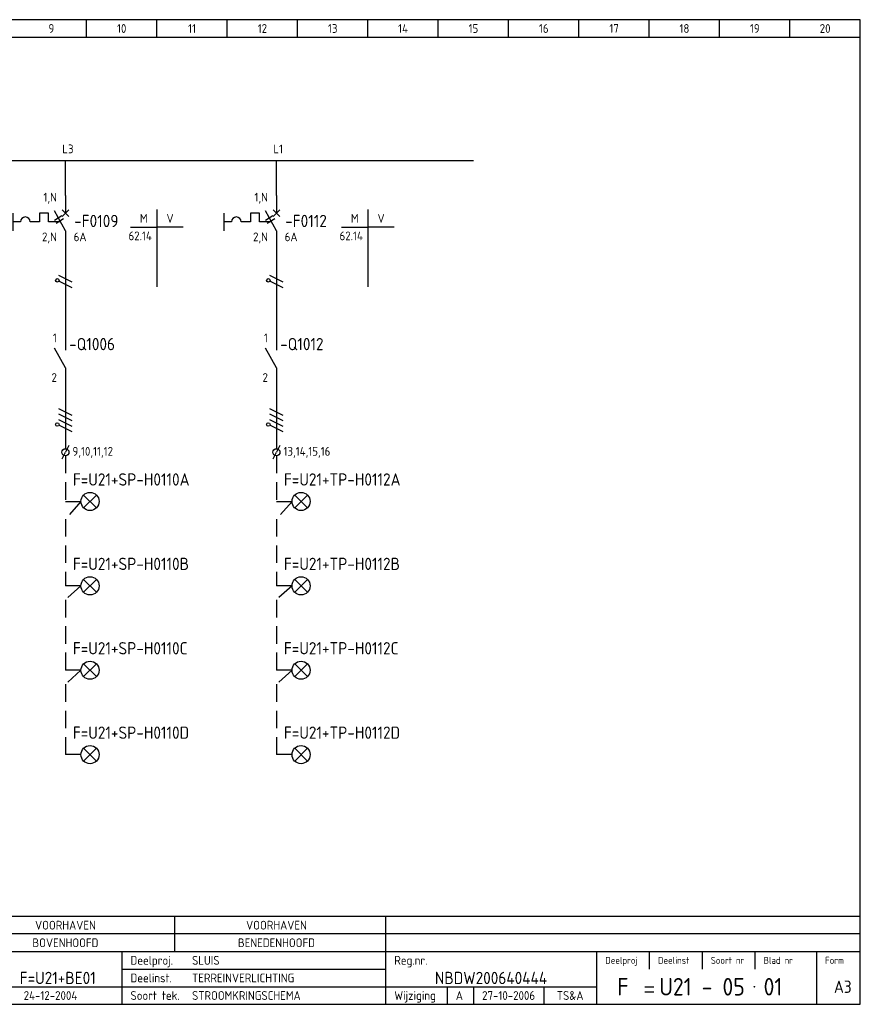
# Model space of a CAD drawing. Extents: x 10 to 410, y 10 to 290.
# Tile 2 of 2: x 171 to 410, y 10 to 290. Entities that reach past the tile are written whole.
import ezdxf
from ezdxf.enums import TextEntityAlignment as Align

# ---------------------------------------------------------------- set-up
doc = ezdxf.new("R2010")
doc.units = 0
doc.header["$LTSCALE"] = 10
doc.header["$MEASUREMENT"] = 0
doc.linetypes.add('DASHED', pattern=[0.75, 0.5, -0.25])
for name, color, linetype in [('0-25', 7, 'CONTINUOUS'), ('0-35', 2, 'CONTINUOUS'), ('0-50', 3, 'CONTINUOUS'), ('B-25', 7, 'CONTINUOUS'), ('B-35', 2, 'CONTINUOUS'), ('S-25', 7, 'CONTINUOUS'), ('S-70', 5, 'CONTINUOUS')]:
    doc.layers.add(name, color=color, linetype=linetype)
doc.styles.add('ISO', font='iso.shx')
doc.styles.get("Standard").update_dxf_attribs({"font": 'iso.shx'})

# ---------------------------------------------------------------- blocks, each defined once
blk = doc.blocks.new('0002')
at = {"layer": 'S-25'}
for p, q in [((0, 0), (0, -5)), ((-15, -5), (-15, -10)), ((-7.35, -5), (-7.35, -7.5)), ((-4.85, -5), (-7.35, -5)), ((-4.85, -7.5), (-4.85, -5)), ((0, -10), (-3.12, -4.38)), ((0.94, -4.06), (-0.94, -5.94)), ((-0.94, -4.06), (0.94, -5.94)), ((-12.8, -7.5), (-15, -7.5)), ((-7.35, -7.5), (-10, -7.5)), ((-1.39, -7.5), (-4.85, -7.5)), ((0, -10), (0, -15))]:
    blk.add_line(p, q, dxfattribs=at)
blk.add_arc((-11.4, -7.5), 1.4, 0, 180, dxfattribs=at)
at = {"layer": 'B-25'}
for tag, p in [('KN1', (-2.43, -1.73)), ('KN2', (-2.43, -13.01))]:
    blk.add_attdef(tag, text='', height=2.5, dxfattribs=at).set_placement(p, align=Align.RIGHT)
blk.add_attdef('OM1', (5.91, -13.01), '', height=2.5, dxfattribs=at)
at = {"layer": 'B-35'}
blk.add_attdef('KT', (6.05, -8.99), '', height=3.5, dxfattribs=at)
blk = doc.blocks.new('0033')
at = {"layer": 'S-25'}
for p in [(-0.94, -1.88), (0.94, 1.88)]:
    blk.add_line(p, (0, 0), dxfattribs=at)
blk.add_circle((0, 0), 1, dxfattribs=at)
at = {"layer": 'B-25'}
blk.add_attdef('KT', text='', height=2.5, dxfattribs=at).set_placement((-2, -1), align=Align.RIGHT)
blk.add_attdef('KN1', (2, -1.01), '', height=2.5, dxfattribs=at)
blk = doc.blocks.new('A$C57B5337A')
at = {"layer": 'S-25'}
for p, q in [((6.88, 15), (6.88, 10)), ((6.88, 5), (3.76, 10.63)), ((6.88, 5), (6.88, 0))]:
    blk.add_line(p, q, dxfattribs=at)
at = {"layer": 'B-25'}
for tag, p in [('KN1', (4.45, 12.27)), ('KN2', (4.45, 0.99))]:
    blk.add_attdef(tag, text='', height=2.5, dxfattribs=at).set_placement(p, align=Align.RIGHT)
blk.add_attdef('OM1', (10.88, 1.99), '', height=2.5, dxfattribs=at)
at = {"layer": 'B-35'}
blk.add_attdef('KT', (11.02, 6.01), '', height=3.5, dxfattribs=at)
blk = doc.blocks.new('KADERA3')
at = {"layer": '0-25'}
for p, q in [((190, 285), (190, 290)), ((210, 285), (210, 290)), ((230, 285), (230, 290)), ((250, 285), (250, 290)), ((270, 285), (270, 290)), ((290, 285), (290, 290)), ((310, 285), (310, 290)), ((330, 285), (330, 290)), ((350, 285), (350, 290)), ((370, 285), (370, 290)), ((390, 285), (390, 290)), ((10, 285), (410, 285)), ((410, 35), (10, 35)), ((410, 30), (10, 30)), ((350, 25), (350, 20)), ((365, 25), (365, 20)), ((380, 25), (380, 20)), ((200, 20), (275, 20)), ((150, 15), (335, 15)), ((292.5, 15), (292.5, 10)), ((300, 15), (300, 10)), ((320, 15), (320, 10))]:
    blk.add_line(p, q, dxfattribs=at)
at = {"layer": '0-35'}
for p, q in [((200, 25), (200, 10)), ((275, 25), (275, 10)), ((335, 25), (335, 10)), ((397.5, 25), (397.5, 10))]:
    blk.add_line(p, q, dxfattribs=at)
at = {"layer": '0-50'}
for p, q in [((10, 25), (410, 25)), ((348.75, 15), (351.25, 15)), ((348.75, 13.5), (351.25, 13.5))]:
    blk.add_line(p, q, dxfattribs=at)
blk.add_lwpolyline([(10, 10), (410, 10), (410, 290), (10, 290)], close=True, dxfattribs=at)
at = {"layer": '0-50', "const_width": 0.25}
blk.add_lwpolyline([(379.75, 15, 1), (380, 15, 1)], format="xyb", close=True, dxfattribs=at)
at = {"layer": '0-25', "style": 'ISO'}
for s, height, p in [('Deelproj.', 2.5, (202.5, 22.5)), ('Reg.nr.', 2.5, (277.5, 22.5)), ('Deelproj', 2, (337.5, 22.5)), ('Deelinst', 2, (352.5, 22.5)), ('Soort nr', 2, (367.5, 22.5)), ('Blad nr', 2, (382.5, 22.5)), ('Form', 2, (400, 22.5)), ('Deelinst.', 2.5, (202.5, 17.5)), ('Soort tek.', 2.5, (202.5, 12.5)), ('Wijziging', 2.5, (277.5, 12.5))]:
    blk.add_text(s, height=height, dxfattribs=at).set_placement(p, align=Align.MIDDLE_LEFT)
for tag, p in [('STR1', (20, 287.5)), ('STR2', (40, 287.5)), ('STR3', (60, 287.5)), ('STR4', (80, 287.5)), ('STR5', (100, 287.5)), ('STR6', (120, 287.5)), ('STR7', (140, 287.5)), ('STR8', (160, 287.5)), ('STR9', (180, 287.5)), ('STR10', (200, 287.5)), ('STR11', (220, 287.5)), ('STR12', (240, 287.5)), ('STR13', (260, 287.5)), ('STR14', (280, 287.5)), ('STR15', (300, 287.5)), ('STR16', (320, 287.5)), ('STR17', (340, 287.5)), ('STR18', (360, 287.5)), ('STR19', (380, 287.5)), ('STR20', (400, 287.5)), ('W', (180, 12.5)), ('Z', (310, 12.5)), ('Y', (327.5, 12.5))]:
    blk.add_attdef(tag, text='', height=2.5, dxfattribs=at).set_placement(p, align=Align.MIDDLE)
for tag, p in [('N', (220, 22.5)), ('B', (92.5, 17.5)), ('P', (220, 17.5)), ('C', (92.5, 12.5)), ('U', (220, 12.5)), ('REV', (295, 12.5))]:
    blk.add_attdef(tag, text='', height=2.5, dxfattribs=at).set_placement(p, align=Align.MIDDLE_LEFT)
at = {"layer": '0-35', "style": 'ISO'}
blk.add_attdef('RNR', text='', height=3.5, dxfattribs=at).set_placement((305, 17.5), align=Align.MIDDLE)
for tag, p in [('X', (178.5, 17.5)), ('FORM', (402.5, 15))]:
    blk.add_attdef(tag, text='', height=3.5, dxfattribs=at).set_placement(p, align=Align.MIDDLE_LEFT)
at = {"layer": '0-50', "style": 'ISO'}
for tag, p in [('M', (342.5, 15)), ('O', (365, 15))]:
    blk.add_attdef(tag, text='', height=5, dxfattribs=at).set_placement(p, align=Align.MIDDLE)
blk.add_attdef('Q', text='', height=5, dxfattribs=at).set_placement((382.5, 15), align=Align.MIDDLE_LEFT)
blk = doc.blocks.new('0060')
at = {"layer": 'S-25'}
for p, q in [((0, 0), (0, -22)), ((-7.5, -5), (0, -5)), ((7.5, -5), (0, -5))]:
    blk.add_line(p, q, dxfattribs=at)
at = {"layer": 'B-25', "style": 'ISO'}
blk.add_text('M', height=2.5, dxfattribs=at).set_placement((-3.75, -2.5), align=Align.MIDDLE_CENTER)
blk.add_text('V', height=2.5, dxfattribs=at).set_placement((3.75, -2.5), align=Align.MIDDLE)
at = {"layer": 'B-25'}
for tag, p in [('M1', (-1.43, -8.73)), ('M2', (-1.43, -12.73)), ('M3', (-1.43, -16.73)), ('M4', (-1.43, -20.73))]:
    blk.add_attdef(tag, text='', height=2.5, dxfattribs=at).set_placement(p, align=Align.RIGHT)
for tag, p in [('V1', (1.57, -8.73)), ('V2', (1.57, -12.73)), ('V3', (1.57, -16.73)), ('V4', (1.57, -20.73))]:
    blk.add_attdef(tag, p, '', height=2.5, dxfattribs=at)

msp = doc.modelspace()

# ---------------------------------------------------------------- linework, layer by layer
at = {"layer": 'S-25'}
for p, q in [((184, 240), (184, 250)), ((244, 240), (244, 250)), ((180.85, 232.99), (182.96, 234.33)), ((181.38, 232.14), (183.49, 233.48)), ((240.85, 232.99), (242.96, 234.33)), ((241.38, 232.14), (243.49, 233.48)), ((184, 225), (184, 201)), ((244, 225), (244, 201)), ((185.88, 215.34), (182.12, 217.22)), ((185.88, 213.78), (182.12, 215.66)), ((245.88, 215.34), (242.12, 217.22)), ((245.88, 213.78), (242.12, 215.66)), ((184, 186), (184, 168)), ((244, 186), (244, 168)), ((185.88, 177.47), (182.12, 179.34)), ((245.88, 177.47), (242.12, 179.34)), ((185.88, 175.91), (182.12, 177.78)), ((245.88, 175.91), (242.12, 177.78)), ((185.88, 174.34), (182.12, 176.22)), ((185.88, 172.78), (182.12, 174.66)), ((245.88, 174.34), (242.12, 176.22)), ((245.88, 172.78), (242.12, 174.66)), ((189.18, 151.18), (192.82, 154.82)), ((189.18, 154.82), (192.82, 151.18)), ((249.18, 154.82), (252.82, 151.18)), ((249.18, 151.18), (252.82, 154.82)), ((189.18, 130.82), (192.82, 127.18)), ((189.18, 127.18), (192.82, 130.82)), ((249.18, 127.18), (252.82, 130.82)), ((249.18, 130.82), (252.82, 127.18)), ((189.18, 103.18), (192.82, 106.82)), ((189.18, 106.82), (192.82, 103.18)), ((249.18, 106.82), (252.82, 103.18)), ((249.18, 103.18), (252.82, 106.82)), ((189.18, 82.82), (192.82, 79.18)), ((189.18, 79.18), (192.82, 82.82)), ((249.18, 79.18), (252.82, 82.82)), ((249.18, 82.82), (252.82, 79.18)), ((215, 35), (215, 25)), ((275, 35), (275, 25))]:
    msp.add_line(p, q, dxfattribs=at)
at = {"layer": 'S-25', "linetype": 'DASHED'}
for p, q in [((184, 166), (184, 153)), ((244, 166), (244, 153)), ((184, 153), (188.42, 153)), ((188.42, 153), (184, 148)), ((248.42, 153), (244, 148)), ((244, 153), (248.42, 153)), ((184, 148), (184, 129)), ((244, 148), (244, 129)), ((188.42, 129), (184, 129)), ((188.42, 129), (184, 125)), ((248.42, 129), (244, 125)), ((248.42, 129), (244, 129)), ((184, 125), (184, 105)), ((244, 125), (244, 105)), ((188.42, 105), (184, 105)), ((188.42, 105), (184, 101)), ((248.42, 105), (244, 101)), ((248.42, 105), (244, 105)), ((184, 101), (184, 81)), ((244, 101), (244, 81)), ((188.42, 81), (184, 81)), ((248.42, 81), (244, 81))]:
    msp.add_line(p, q, dxfattribs=at)
at = {"layer": 'S-25'}
for centre, radius in [((181.68, 215.88), 0.5), ((241.68, 215.88), 0.5), ((181.68, 174.88), 0.5), ((241.68, 174.88), 0.5), ((191, 153), 2.58), ((251, 153), 2.58), ((191, 129), 2.58), ((251, 129), 2.58), ((191, 105), 2.58), ((251, 105), 2.58), ((191, 81), 2.58), ((251, 81), 2.58)]:
    msp.add_circle(centre, radius, dxfattribs=at)
at = {"layer": 'S-70'}
msp.add_line((18, 250), (300, 250), dxfattribs=at)

# ---------------------------------------------------------------- block references
at = {"layer": 'S-25'}
ref = msp.add_blockref('KADERA3', (0, 0), dxfattribs=at)
ref.add_attrib('N', 'SLUIS', dxfattribs={"layer": '0-25', "height": 2.5, "style": 'ISO'}).set_placement((220, 22.5), align=Align.MIDDLE_LEFT)
ref.add_attrib('P', 'TERREINVERLICHTING', dxfattribs={"layer": '0-25', "height": 2.5, "style": 'ISO'}).set_placement((220, 17.5), align=Align.MIDDLE_LEFT)
ref.add_attrib('U', 'STROOMKRINGSCHEMA', dxfattribs={"layer": '0-25', "height": 2.5, "style": 'ISO'}).set_placement((220, 12.5), align=Align.MIDDLE_LEFT)
ref.add_attrib('M', 'F', dxfattribs={"layer": '0-50', "height": 5, "style": 'ISO'}).set_placement((342.5, 15), align=Align.MIDDLE)
ref.add_attrib('O', 'U21 - 05', dxfattribs={"layer": '0-50', "height": 5, "style": 'ISO'}).set_placement((365, 15), align=Align.MIDDLE)
ref.add_attrib('Q', '01', dxfattribs={"layer": '0-50', "height": 5, "style": 'ISO'}).set_placement((382.5, 15), align=Align.MIDDLE_LEFT)
ref.add_attrib('X', 'F=U21+BE01', dxfattribs={"layer": '0-35', "height": 3.5, "style": 'ISO'}).set_placement((171, 17.5), align=Align.MIDDLE_LEFT)
ref.add_attrib('RNR', 'NBDW200640444', dxfattribs={"layer": '0-35', "height": 3.5, "style": 'ISO'}).set_placement((305, 17.5), align=Align.MIDDLE)
ref.add_attrib('W', '24-12-2004', dxfattribs={"layer": '0-25', "height": 2.5, "style": 'ISO'}).set_placement((179.75, 12.5), align=Align.MIDDLE)
ref.add_attrib('FORM', 'A3', dxfattribs={"layer": '0-35', "height": 3.5, "style": 'ISO'}).set_placement((402.5, 15), align=Align.MIDDLE_LEFT)
ref.add_attrib('REV', 'A', dxfattribs={"layer": '0-25', "height": 2.5, "style": 'ISO'}).set_placement((295, 12.5), align=Align.MIDDLE_LEFT)
ref.add_attrib('Z', '27-10-2006', dxfattribs={"layer": '0-25', "height": 2.5, "style": 'ISO'}).set_placement((310, 12.5), align=Align.MIDDLE)
ref.add_attrib('Y', 'TS&A', dxfattribs={"layer": '0-25', "height": 2.5, "style": 'ISO'}).set_placement((327.5, 12.5), align=Align.MIDDLE)
ref.add_attrib('STR9', '9', dxfattribs={"layer": '0-25', "height": 2.5, "style": 'ISO'}).set_placement((180, 287.5), align=Align.MIDDLE)
ref.add_attrib('STR10', '10', dxfattribs={"layer": '0-25', "height": 2.5, "style": 'ISO'}).set_placement((200, 287.5), align=Align.MIDDLE)
ref.add_attrib('STR11', '11', dxfattribs={"layer": '0-25', "height": 2.5, "style": 'ISO'}).set_placement((220, 287.5), align=Align.MIDDLE)
ref.add_attrib('STR12', '12', dxfattribs={"layer": '0-25', "height": 2.5, "style": 'ISO'}).set_placement((240, 287.5), align=Align.MIDDLE)
ref.add_attrib('STR13', '13', dxfattribs={"layer": '0-25', "height": 2.5, "style": 'ISO'}).set_placement((260, 287.5), align=Align.MIDDLE)
ref.add_attrib('STR14', '14', dxfattribs={"layer": '0-25', "height": 2.5, "style": 'ISO'}).set_placement((280, 287.5), align=Align.MIDDLE)
ref.add_attrib('STR15', '15', dxfattribs={"layer": '0-25', "height": 2.5, "style": 'ISO'}).set_placement((300, 287.5), align=Align.MIDDLE)
ref.add_attrib('STR16', '16', dxfattribs={"layer": '0-25', "height": 2.5, "style": 'ISO'}).set_placement((320, 287.5), align=Align.MIDDLE)
ref.add_attrib('STR17', '17', dxfattribs={"layer": '0-25', "height": 2.5, "style": 'ISO'}).set_placement((340, 287.5), align=Align.MIDDLE)
ref.add_attrib('STR18', '18', dxfattribs={"layer": '0-25', "height": 2.5, "style": 'ISO'}).set_placement((360, 287.5), align=Align.MIDDLE)
ref.add_attrib('STR19', '19', dxfattribs={"layer": '0-25', "height": 2.5, "style": 'ISO'}).set_placement((380, 287.5), align=Align.MIDDLE)
ref.add_attrib('STR20', '20', dxfattribs={"layer": '0-25', "height": 2.5, "style": 'ISO'}).set_placement((400, 287.5), align=Align.MIDDLE)
ref = msp.add_blockref('0002', (184, 240), dxfattribs=at)
ref.add_attrib('OM1', '6A', (186.34, 226.99), dxfattribs={"layer": 'B-25', "height": 2.5})
ref.add_attrib('KT', '-F0109', (186.48, 231.01), dxfattribs={"layer": 'B-35', "height": 3.5})
ref.add_attrib('KN1', '1,N', dxfattribs={"layer": 'B-25', "height": 2.5}).set_placement((181.57, 238.27), align=Align.RIGHT)
ref.add_attrib('KN2', '2,N', dxfattribs={"layer": 'B-25', "height": 2.5}).set_placement((181.57, 226.99), align=Align.RIGHT)
ref = msp.add_blockref('0002', (244, 240), dxfattribs=at)
ref.add_attrib('OM1', '6A', (246.34, 226.99), dxfattribs={"layer": 'B-25', "height": 2.5})
ref.add_attrib('KT', '-F0112', (246.48, 231.01), dxfattribs={"layer": 'B-35', "height": 3.5})
ref.add_attrib('KN1', '1,N', dxfattribs={"layer": 'B-25', "height": 2.5}).set_placement((241.57, 238.27), align=Align.RIGHT)
ref.add_attrib('KN2', '2,N', dxfattribs={"layer": 'B-25', "height": 2.5}).set_placement((241.57, 226.99), align=Align.RIGHT)
for p in [(210, 236), (270, 236)]:
    msp.add_blockref('0060', p, dxfattribs=at).add_auto_attribs({'M1': '62.14'})
ref = msp.add_blockref('A$C57B5337A', (177.12, 186), dxfattribs=at)
ref.add_attrib('KN2', '2', dxfattribs={"layer": 'B-25', "height": 2.5}).set_placement((181.57, 186.99), align=Align.RIGHT)
ref.add_attrib('KN1', '1', dxfattribs={"layer": 'B-25', "height": 2.5}).set_placement((181.57, 198.27), align=Align.RIGHT)
ref.add_attrib('KT', '-Q1006', (185.05, 196), dxfattribs={"layer": 'B-35', "height": 3.5})
ref = msp.add_blockref('A$C57B5337A', (237.12, 186), dxfattribs=at)
ref.add_attrib('KN2', '2', dxfattribs={"layer": 'B-25', "height": 2.5}).set_placement((241.57, 186.99), align=Align.RIGHT)
ref.add_attrib('KN1', '1', dxfattribs={"layer": 'B-25', "height": 2.5}).set_placement((241.57, 198.27), align=Align.RIGHT)
ref.add_attrib('KT', '-Q1012', (245.05, 196), dxfattribs={"layer": 'B-35', "height": 3.5})
ref = msp.add_blockref('0033', (184, 167), dxfattribs=at)
ref.add_attrib('KN1', '9,10,11,12', (186, 166), dxfattribs={"layer": 'B-25', "height": 2.5})
ref = msp.add_blockref('0033', (244, 167), dxfattribs=at)
ref.add_attrib('KN1', '13,14,15,16', (246, 166), dxfattribs={"layer": 'B-25', "height": 2.5})

# ---------------------------------------------------------------- texts
at = {"layer": 'B-25'}
for s, p in [('L3', (183.11, 253.25)), ('L1', (243.11, 253.25))]:
    msp.add_text(s, height=2.5, dxfattribs=at).set_placement(p, align=Align.MIDDLE_LEFT)
for s, p in [('VOORHAVEN', (184, 32.5)), ('VOORHAVEN', (244, 32.5)), ('BOVENHOOFD', (184, 27.5)), ('BENEDENHOOFD', (244, 27.5))]:
    msp.add_text(s, height=2.5, dxfattribs=at).set_placement(p, align=Align.MIDDLE_CENTER)
at = {"layer": 'B-35'}
for s, p in [('F=U21+SP-H0110A', (186.11, 159.25)), ('F=U21+TP-H0112A', (246.11, 159.25)), ('F=U21+SP-H0110B', (186.11, 135.25)), ('F=U21+TP-H0112B', (246.11, 135.25)), ('F=U21+SP-H0110C', (186.11, 111.25)), ('F=U21+TP-H0112C', (246.11, 111.25)), ('F=U21+SP-H0110D', (186.11, 87.25)), ('F=U21+TP-H0112D', (246.11, 87.25))]:
    msp.add_text(s, height=3.5, dxfattribs=at).set_placement(p, align=Align.MIDDLE_LEFT)

doc.saveas('drawing.dxf')
